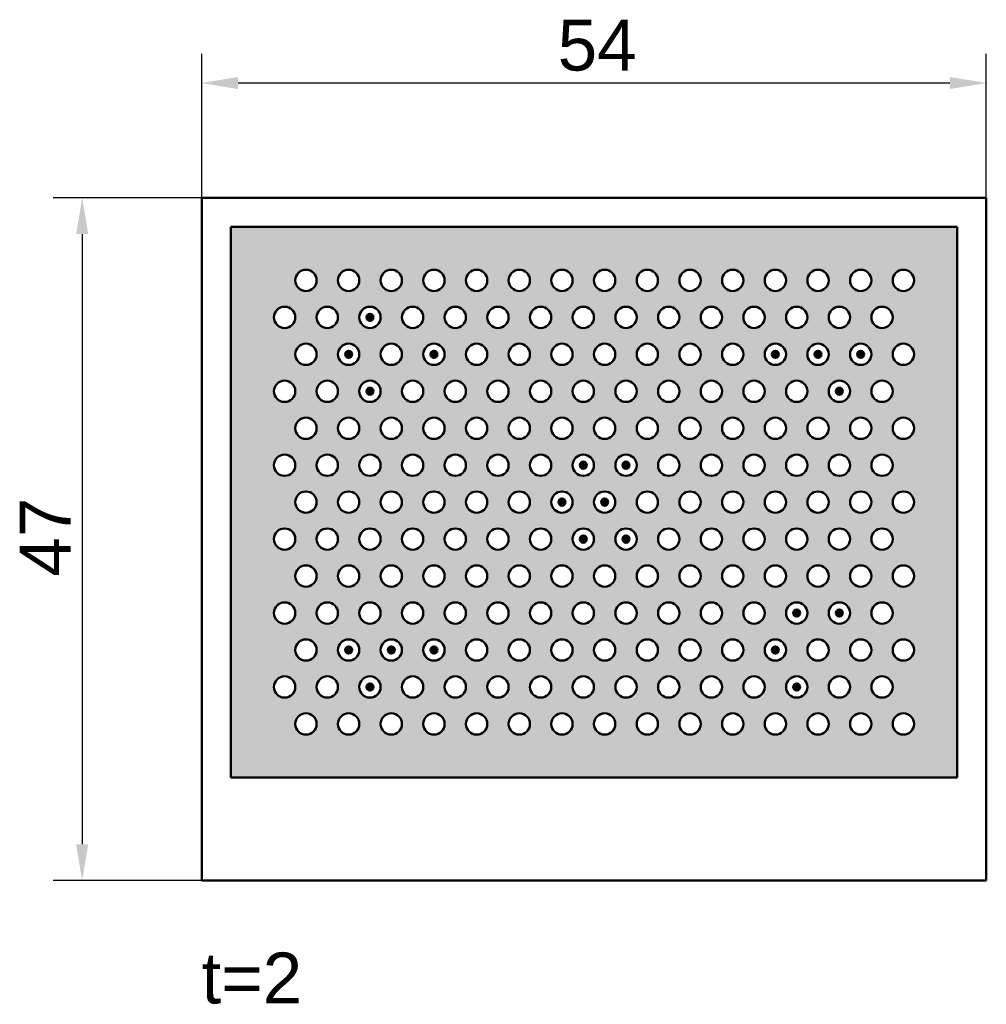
# Model space of a CAD drawing. Header units: millimetres. Extents: x 60.5 to 127, y 49.2 to 117.
import ezdxf

# ---------------------------------------------------------------- set-up
doc = ezdxf.new("R2010")
doc.units = ezdxf.units.MM
for name, color, linetype, lineweight in [('Bemaßungen(DIN)', 179, 'Continuous', 25), ('Schraffur', 179, 'Continuous', 9), ('Sichtbare Kanten(DIN)', 179, 'Continuous', 50), ('Symbole(DIN)', 179, 'Continuous', 25)]:
    doc.layers.add(name, color=color, linetype=linetype, lineweight=lineweight)
doc.styles.add('Aktuell-DIN', font='arial.ttf')
doc.styles.add('STANDARD-BSI~0', font='arial.ttf')
doc.dimstyles.new('Katalogzeichnungen', dxfattribs={"dimtxt": 3.5, "dimasz": 2.5, "dimexe": 2, "dimexo": 0, "dimgap": 0.8, "dimtad": 1, "dimrnd": 1e-08, "dimdsep": 46, "dimtxsty": 'STANDARD-BSI~0', "dimcen": 0.09, "dimdle": 10, "dimclrd": 250, "dimclre": 250, "dimclrt": 250, "dimazin": 2, "dimtfac": 1, "dimtmove": 0, "dimatfit": 3, "dimfxl": 1, "dimtolj": 1, "dimtzin": 0, "dimlwd": 25, "dimlwe": 25, "dimarcsym": 0})

# ---------------------------------------------------------------- blocks, each defined once
blk = doc.blocks.new('*D18')
at = {"layer": 'Bemaßungen(DIN)', "color": 250, "linetype": 'Continuous', "lineweight": 25}
for p, q in [((73, 104.75), (73, 114.654)), ((127, 104.75), (127, 114.654)), ((124.5, 112.654), (75.5, 112.654))]:
    blk.add_line(p, q, dxfattribs=at)
at = {"layer": 'Bemaßungen(DIN)', "color": 250, "linetype": 'Continuous'}
for points in [[(75.5, 113.07), (75.5, 112.237), (73, 112.654)], [(124.5, 113.07), (124.5, 112.237), (127, 112.654)]]:
    blk.add_solid(points, dxfattribs=at)
at = {"layer": 'Defpoints', "color": 0, "linetype": 'Continuous'}
for p in [(73, 112.654), (73, 104.75), (127, 104.75)]:
    blk.add_point(p, dxfattribs=at)
at = {"layer": 'Bemaßungen(DIN)', "color": 250, "linetype": 'Continuous', "lineweight": 25, "insert": (97.5, 117.013), "char_height": 3.5, "attachment_point": 1, "style": 'STANDARD-BSI~0'}
blk.add_mtext('\\A1;54', dxfattribs=at)
blk = doc.blocks.new('*D19')
at = {"layer": 'Bemaßungen(DIN)', "color": 250, "linetype": 'Continuous', "lineweight": 25}
for p, q in [((73, 104.75), (62.775, 104.75)), ((64.775, 102.25), (64.775, 60.25)), ((73, 57.75), (62.775, 57.75))]:
    blk.add_line(p, q, dxfattribs=at)
at = {"layer": 'Bemaßungen(DIN)', "color": 250, "linetype": 'Continuous'}
for points in [[(64.358, 102.25), (65.192, 102.25), (64.775, 104.75)], [(64.358, 60.25), (65.192, 60.25), (64.775, 57.75)]]:
    blk.add_solid(points, dxfattribs=at)
at = {"layer": 'Defpoints', "color": 0, "linetype": 'Continuous'}
for p in [(73, 104.75), (64.775, 57.75), (73, 57.75)]:
    blk.add_point(p, dxfattribs=at)
at = {"layer": 'Bemaßungen(DIN)', "color": 250, "linetype": 'Continuous', "lineweight": 25, "insert": (60.475, 78.673), "char_height": 3.5, "attachment_point": 1, "rotation": 90, "style": 'STANDARD-BSI~0'}
blk.add_mtext('\\A1;47', dxfattribs=at)

msp = doc.modelspace()

# ---------------------------------------------------------------- hatches: boundary and pattern name
at = {"layer": 'Schraffur'}
h = msp.add_hatch(color=7, dxfattribs=at)
edge = h.paths.add_edge_path(flags=0)
edge.add_arc((94.86, 83.8), 0.734, 0, 360)
edge = h.paths.add_edge_path(flags=0)
edge.add_arc((91.923, 83.8), 0.734, 0, 360)
edge = h.paths.add_edge_path(flags=0)
edge.add_arc((93.392, 81.255), 0.734, 0, 360)
edge = h.paths.add_edge_path(flags=0)
edge.add_arc((94.86, 78.711), 0.734, 0, 360)
edge = h.paths.add_edge_path(flags=0)
edge.add_arc((96.329, 76.166), 0.734, 0, 360)
edge = h.paths.add_edge_path(flags=0)
edge.add_arc((93.392, 76.166), 0.734, 0, 360)
edge = h.paths.add_edge_path(flags=0)
edge.add_arc((94.86, 73.622), 0.734, 0, 360)
edge = h.paths.add_edge_path(flags=0)
edge.add_arc((96.329, 71.077), 0.734, 0, 360)
edge = h.paths.add_edge_path(flags=0)
edge.add_arc((93.392, 71.077), 0.734, 0, 360)
edge = h.paths.add_edge_path(flags=0)
edge.add_arc((94.86, 68.533), 0.734, 0, 360)
edge = h.paths.add_edge_path(flags=0)
edge.add_arc((91.923, 68.533), 0.734, 0, 360)
edge = h.paths.add_edge_path(flags=0)
edge.add_arc((91.923, 73.622), 0.734, 0, 360)
edge = h.paths.add_edge_path(flags=0)
edge.add_arc((88.986, 83.8), 0.734, 0, 360)
edge = h.paths.add_edge_path(flags=0)
edge.add_arc((90.455, 71.077), 0.734, 0, 360)
edge = h.paths.add_edge_path(flags=0)
edge.add_arc((90.455, 76.166), 0.734, 0, 360)
edge = h.paths.add_edge_path(flags=0)
edge.add_arc((90.455, 81.255), 0.734, 0, 360)
edge = h.paths.add_edge_path(flags=0)
edge.add_arc((88.986, 68.533), 0.734, 0, 360)
edge = h.paths.add_edge_path(flags=0)
edge.add_arc((88.986, 73.622), 0.734, 0, 360)
edge = h.paths.add_edge_path(flags=0)
edge.add_arc((88.986, 78.711), 0.734, 0, 360)
edge = h.paths.add_edge_path(flags=0)
edge.add_arc((87.518, 71.077), 0.734, 0, 360)
edge = h.paths.add_edge_path(flags=0)
edge.add_arc((87.518, 76.166), 0.734, 0, 360)
edge = h.paths.add_edge_path(flags=0)
edge.add_arc((87.518, 81.255), 0.734, 0, 360)
edge = h.paths.add_edge_path(flags=0)
edge.add_arc((91.923, 78.711), 0.734, 0, 360)
edge = h.paths.add_edge_path(flags=0)
edge.add_arc((121.293, 93.978), 0.734, 0, 360)
edge = h.paths.add_edge_path(flags=0)
edge.add_arc((119.825, 96.523), 0.734, 0, 360)
edge = h.paths.add_edge_path(flags=0)
edge.add_arc((116.888, 96.523), 0.734, 0, 360)
edge = h.paths.add_edge_path(flags=0)
edge.add_arc((112.482, 88.889), 0.734, 0, 360)
edge = h.paths.add_edge_path(flags=0)
edge.add_arc((113.951, 96.523), 0.734, 0, 360)
edge = h.paths.add_edge_path(flags=0)
edge.add_arc((119.825, 91.434), 0.734, 0, 360)
edge = h.paths.add_edge_path(flags=0)
edge.add_arc((116.888, 91.434), 0.734, 0, 360)
edge = h.paths.add_edge_path(flags=0)
edge.add_arc((113.951, 91.434), 0.734, 0, 360)
edge = h.paths.add_edge_path(flags=0)
edge.add_arc((121.293, 88.889), 0.734, 0, 360)
edge = h.paths.add_edge_path(flags=0)
edge.add_arc((118.356, 88.889), 0.734, 0, 360)
edge = h.paths.add_edge_path(flags=0)
edge.add_arc((115.419, 88.889), 0.734, 0, 360)
edge = h.paths.add_edge_path(flags=0)
edge.add_arc((115.419, 93.978), 0.734, 0, 360)
edge = h.paths.add_edge_path(flags=0)
edge.add_arc((111.014, 91.434), 0.734, 0, 360)
edge = h.paths.add_edge_path(flags=0)
edge.add_arc((112.482, 93.978), 0.734, 0, 360)
edge = h.paths.add_edge_path(flags=0)
edge.add_arc((112.482, 99.067), 0.734, 0, 360)
edge = h.paths.add_edge_path(flags=0)
edge.add_arc((118.356, 99.067), 0.734, 0, 360)
edge = h.paths.add_edge_path(flags=0)
edge.add_arc((121.293, 99.067), 0.734, 0, 360)
edge = h.paths.add_edge_path(flags=0)
edge.add_arc((111.014, 96.523), 0.734, 0, 360)
edge = h.paths.add_edge_path(flags=0)
edge.add_arc((118.356, 93.978), 0.734, 0, 360)
edge = h.paths.add_edge_path(flags=0)
edge.add_arc((115.419, 99.067), 0.734, 0, 360)
edge = h.paths.add_edge_path(flags=0)
edge.add_arc((119.825, 81.255), 0.734, 0, 360)
edge = h.paths.add_edge_path(flags=0)
edge.add_arc((121.293, 68.533), 0.734, 0, 360)
edge = h.paths.add_edge_path(flags=0)
edge.add_arc((118.356, 68.533), 0.734, 0, 360)
edge = h.paths.add_edge_path(flags=0)
edge.add_arc((115.419, 68.533), 0.734, 0, 360)
edge = h.paths.add_edge_path(flags=0)
edge.add_arc((112.482, 68.533), 0.734, 0, 360)
edge = h.paths.add_edge_path(flags=0)
edge.add_arc((119.825, 71.077), 0.734, 0, 360)
edge = h.paths.add_edge_path(flags=0)
edge.add_arc((116.888, 71.077), 0.734, 0, 360)
edge = h.paths.add_edge_path(flags=0)
edge.add_arc((113.951, 71.077), 0.734, 0, 360)
edge = h.paths.add_edge_path(flags=0)
edge.add_arc((111.014, 71.077), 0.734, 0, 360)
edge = h.paths.add_edge_path(flags=0)
edge.add_arc((121.293, 73.622), 0.734, 0, 360)
edge = h.paths.add_edge_path(flags=0)
edge.add_arc((112.482, 73.622), 0.734, 0, 360)
edge = h.paths.add_edge_path(flags=0)
edge.add_arc((118.356, 73.622), 0.734, 0, 360)
edge = h.paths.add_edge_path(flags=0)
edge.add_arc((115.419, 73.622), 0.734, 0, 360)
edge = h.paths.add_edge_path(flags=0)
edge.add_arc((119.825, 76.166), 0.734, 0, 360)
edge = h.paths.add_edge_path(flags=0)
edge.add_arc((121.293, 78.711), 0.734, 0, 360)
edge = h.paths.add_edge_path(flags=0)
edge.add_arc((116.888, 76.166), 0.734, 0, 360)
edge = h.paths.add_edge_path(flags=0)
edge.add_arc((113.951, 76.166), 0.734, 0, 360)
edge = h.paths.add_edge_path(flags=0)
edge.add_arc((115.419, 78.711), 0.734, 0, 360)
edge = h.paths.add_edge_path(flags=0)
edge.add_arc((112.482, 78.711), 0.734, 0, 360)
edge = h.paths.add_edge_path(flags=0)
edge.add_arc((118.356, 78.711), 0.734, 0, 360)
edge = h.paths.add_edge_path(flags=0)
edge.add_arc((116.888, 81.255), 0.734, 0, 360)
edge = h.paths.add_edge_path(flags=0)
edge.add_arc((113.951, 81.255), 0.734, 0, 360)
edge = h.paths.add_edge_path(flags=0)
edge.add_arc((111.014, 81.255), 0.734, 0, 360)
edge = h.paths.add_edge_path(flags=0)
edge.add_arc((111.014, 76.166), 0.734, 0, 360)
edge = h.paths.add_edge_path(flags=0)
edge.add_arc((88.986, 88.889), 0.734, 0, 360)
edge = h.paths.add_edge_path(flags=0)
edge.add_arc((93.392, 86.345), 0.734, 0, 360)
edge = h.paths.add_edge_path(flags=0)
edge.add_arc((94.86, 88.889), 0.734, 0, 360)
edge = h.paths.add_edge_path(flags=0)
edge.add_arc((90.455, 86.345), 0.734, 0, 360)
edge = h.paths.add_edge_path(flags=0)
edge.add_arc((91.923, 88.889), 0.734, 0, 360)
edge = h.paths.add_edge_path(flags=0)
edge.add_arc((97.797, 73.622), 0.734, 0, 360)
edge = h.paths.add_edge_path(flags=0)
edge.add_arc((106.608, 88.889), 0.734, 0, 360)
edge = h.paths.add_edge_path(flags=0)
edge.add_arc((108.077, 96.523), 0.734, 0, 360)
edge = h.paths.add_edge_path(flags=0)
edge.add_arc((105.14, 96.523), 0.734, 0, 360)
edge = h.paths.add_edge_path(flags=0)
edge.add_arc((108.077, 91.434), 0.734, 0, 360)
edge = h.paths.add_edge_path(flags=0)
edge.add_arc((102.203, 96.523), 0.734, 0, 360)
edge = h.paths.add_edge_path(flags=0)
edge.add_arc((97.797, 99.067), 0.734, 0, 360)
edge = h.paths.add_edge_path(flags=0)
edge.add_arc((99.266, 96.523), 0.734, 0, 360)
edge = h.paths.add_edge_path(flags=0)
edge.add_arc((96.329, 96.523), 0.734, 0, 360)
edge = h.paths.add_edge_path(flags=0)
edge.add_arc((109.545, 88.889), 0.734, 0, 360)
edge = h.paths.add_edge_path(flags=0)
edge.add_arc((97.797, 93.978), 0.734, 0, 360)
edge = h.paths.add_edge_path(flags=0)
edge.add_arc((105.14, 91.434), 0.734, 0, 360)
edge = h.paths.add_edge_path(flags=0)
edge.add_arc((96.329, 91.434), 0.734, 0, 360)
edge = h.paths.add_edge_path(flags=0)
edge.add_arc((99.266, 91.434), 0.734, 0, 360)
edge = h.paths.add_edge_path(flags=0)
edge.add_arc((102.203, 91.434), 0.734, 0, 360)
edge = h.paths.add_edge_path(flags=0)
edge.add_arc((97.797, 88.889), 0.734, 0, 360)
edge = h.paths.add_edge_path(flags=0)
edge.add_arc((100.734, 88.889), 0.734, 0, 360)
edge = h.paths.add_edge_path(flags=0)
edge.add_arc((109.545, 93.978), 0.734, 0, 360)
edge = h.paths.add_edge_path(flags=0)
edge.add_arc((109.545, 99.067), 0.734, 0, 360)
edge = h.paths.add_edge_path(flags=0)
edge.add_arc((103.671, 93.978), 0.734, 0, 360)
edge = h.paths.add_edge_path(flags=0)
edge.add_arc((106.608, 99.067), 0.734, 0, 360)
edge = h.paths.add_edge_path(flags=0)
edge.add_arc((100.734, 99.067), 0.734, 0, 360)
edge = h.paths.add_edge_path(flags=0)
edge.add_arc((106.608, 93.978), 0.734, 0, 360)
edge = h.paths.add_edge_path(flags=0)
edge.add_arc((100.734, 93.978), 0.734, 0, 360)
edge = h.paths.add_edge_path(flags=0)
edge.add_arc((103.671, 88.889), 0.734, 0, 360)
edge = h.paths.add_edge_path(flags=0)
edge.add_arc((103.671, 99.067), 0.734, 0, 360)
edge = h.paths.add_edge_path(flags=0)
edge.add_arc((102.203, 81.255), 0.734, 0, 360)
edge = h.paths.add_edge_path(flags=0)
edge.add_arc((96.329, 81.255), 0.734, 0, 360)
edge = h.paths.add_edge_path(flags=0)
edge.add_arc((99.266, 81.255), 0.734, 0, 360)
edge = h.paths.add_edge_path(flags=0)
edge.add_arc((105.14, 81.255), 0.734, 0, 360)
edge = h.paths.add_edge_path(flags=0)
edge.add_arc((108.077, 81.255), 0.734, 0, 360)
edge = h.paths.add_edge_path(flags=0)
edge.add_arc((97.797, 83.8), 0.734, 0, 360)
edge = h.paths.add_edge_path(flags=0)
edge.add_arc((106.608, 83.8), 0.734, 0, 360)
edge = h.paths.add_edge_path(flags=0)
edge.add_arc((100.734, 83.8), 0.734, 0, 360)
edge = h.paths.add_edge_path(flags=0)
edge.add_arc((109.545, 83.8), 0.734, 0, 360)
edge = h.paths.add_edge_path(flags=0)
edge.add_arc((96.329, 86.345), 0.734, 0, 360)
edge = h.paths.add_edge_path(flags=0)
edge.add_arc((99.266, 86.345), 0.734, 0, 360)
edge = h.paths.add_edge_path(flags=0)
edge.add_arc((102.203, 86.345), 0.734, 0, 360)
edge = h.paths.add_edge_path(flags=0)
edge.add_arc((105.14, 86.345), 0.734, 0, 360)
edge = h.paths.add_edge_path(flags=0)
edge.add_arc((108.077, 86.345), 0.734, 0, 360)
edge = h.paths.add_edge_path(flags=0)
edge.add_arc((103.671, 83.8), 0.734, 0, 360)
edge = h.paths.add_edge_path(flags=0)
edge.add_arc((115.419, 83.8), 0.734, 0, 360)
edge = h.paths.add_edge_path(flags=0)
edge.add_arc((113.951, 86.345), 0.734, 0, 360)
edge = h.paths.add_edge_path(flags=0)
edge.add_arc((116.888, 86.345), 0.734, 0, 360)
edge = h.paths.add_edge_path(flags=0)
edge.add_arc((111.014, 86.345), 0.734, 0, 360)
edge = h.paths.add_edge_path(flags=0)
edge.add_arc((119.825, 86.345), 0.734, 0, 360)
edge = h.paths.add_edge_path(flags=0)
edge.add_arc((118.356, 83.8), 0.734, 0, 360)
edge = h.paths.add_edge_path(flags=0)
edge.add_arc((112.482, 83.8), 0.734, 0, 360)
edge = h.paths.add_edge_path(flags=0)
edge.add_arc((121.293, 83.8), 0.734, 0, 360)
edge = h.paths.add_edge_path(flags=0)
edge.add_arc((83.112, 68.533), 0.734, 0, 360)
edge = h.paths.add_edge_path(flags=0)
edge.add_arc((81.644, 71.077), 0.734, 0, 360)
edge = h.paths.add_edge_path(flags=0)
edge.add_arc((80.175, 73.622), 0.734, 0, 360)
edge = h.paths.add_edge_path(flags=0)
edge.add_arc((86.049, 68.533), 0.734, 0, 360)
edge = h.paths.add_edge_path(flags=0)
edge.add_arc((78.707, 76.166), 0.734, 0, 360)
edge = h.paths.add_edge_path(flags=0)
edge.add_arc((83.112, 73.622), 0.734, 0, 360)
edge = h.paths.add_edge_path(flags=0)
edge.add_arc((81.644, 76.166), 0.734, 0, 360)
edge = h.paths.add_edge_path(flags=0)
edge.add_arc((80.175, 78.711), 0.734, 0, 360)
edge = h.paths.add_edge_path(flags=0)
edge.add_arc((78.707, 81.255), 0.734, 0, 360)
edge = h.paths.add_edge_path(flags=0)
edge.add_arc((81.644, 81.255), 0.734, 0, 360)
edge = h.paths.add_edge_path(flags=0)
edge.add_arc((86.049, 73.622), 0.734, 0, 360)
edge = h.paths.add_edge_path(flags=0)
edge.add_arc((84.581, 81.255), 0.734, 0, 360)
edge = h.paths.add_edge_path(flags=0)
edge.add_arc((84.581, 76.166), 0.734, 0, 360)
edge = h.paths.add_edge_path(flags=0)
edge.add_arc((84.581, 71.077), 0.734, 0, 360)
edge = h.paths.add_edge_path(flags=0)
edge.add_arc((83.112, 83.8), 0.734, 0, 360)
edge = h.paths.add_edge_path(flags=0)
edge.add_arc((86.049, 78.711), 0.734, 0, 360)
edge = h.paths.add_edge_path(flags=0)
edge.add_arc((83.112, 78.711), 0.734, 0, 360)
edge = h.paths.add_edge_path(flags=0)
edge.add_arc((86.049, 83.8), 0.734, 0, 360)
edge = h.paths.add_edge_path(flags=0)
edge.add_arc((80.175, 83.8), 0.734, 0, 360)
edge = h.paths.add_edge_path(flags=0)
edge.add_arc((84.581, 86.345), 0.734, 0, 360)
edge = h.paths.add_edge_path(flags=0)
edge.add_arc((87.518, 86.345), 0.734, 0, 360)
edge = h.paths.add_edge_path(flags=0)
edge.add_arc((81.644, 86.345), 0.734, 0, 360)
edge = h.paths.add_edge_path(flags=0)
edge.add_arc((78.707, 86.345), 0.734, 0, 360)
edge = h.paths.add_edge_path(flags=0)
edge.add_arc((83.112, 88.889), 0.734, 0, 360)
edge = h.paths.add_edge_path(flags=0)
edge.add_arc((86.049, 88.889), 0.734, 0, 360)
edge = h.paths.add_edge_path(flags=0)
edge.add_arc((80.175, 88.889), 0.734, 0, 360)
edge = h.paths.add_edge_path(flags=0)
edge.add_arc((80.175, 93.978), 0.734, 0, 360)
edge = h.paths.add_edge_path(flags=0)
edge.add_arc((80.175, 99.067), 0.734, 0, 360)
edge = h.paths.add_edge_path(flags=0)
edge.add_arc((78.707, 96.523), 0.734, 0, 360)
edge = h.paths.add_edge_path(flags=0)
edge.add_arc((83.112, 99.067), 0.734, 0, 360)
edge = h.paths.add_edge_path(flags=0)
edge.add_arc((81.644, 96.523), 0.734, 0, 360)
edge = h.paths.add_edge_path(flags=0)
edge.add_arc((86.049, 99.067), 0.734, 0, 360)
edge = h.paths.add_edge_path(flags=0)
edge.add_arc((88.986, 99.067), 0.734, 0, 360)
edge = h.paths.add_edge_path(flags=0)
edge.add_arc((91.923, 99.067), 0.734, 0, 360)
edge = h.paths.add_edge_path(flags=0)
edge.add_arc((94.86, 99.067), 0.734, 0, 360)
edge = h.paths.add_edge_path(flags=0)
edge.add_arc((93.392, 96.523), 0.734, 0, 360)
edge = h.paths.add_edge_path(flags=0)
edge.add_arc((94.86, 93.978), 0.734, 0, 360)
edge = h.paths.add_edge_path(flags=0)
edge.add_arc((90.455, 96.523), 0.734, 0, 360)
edge = h.paths.add_edge_path(flags=0)
edge.add_arc((91.923, 93.978), 0.734, 0, 360)
edge = h.paths.add_edge_path(flags=0)
edge.add_arc((87.518, 96.523), 0.734, 0, 360)
edge = h.paths.add_edge_path(flags=0)
edge.add_arc((84.581, 96.523), 0.734, 0, 360)
edge = h.paths.add_edge_path(flags=0)
edge.add_arc((93.392, 91.434), 0.734, 0, 360)
edge = h.paths.add_edge_path(flags=0)
edge.add_arc((88.986, 93.978), 0.734, 0, 360)
edge = h.paths.add_edge_path(flags=0)
edge.add_arc((90.455, 91.434), 0.734, 0, 360)
edge = h.paths.add_edge_path(flags=0)
edge.add_arc((78.707, 91.434), 0.734, 0, 360)
edge = h.paths.add_edge_path(flags=0)
edge.add_arc((83.112, 93.978), 0.734, 0, 360)
edge = h.paths.add_edge_path(flags=0)
edge.add_arc((86.049, 93.978), 0.734, 0, 360)
edge = h.paths.add_edge_path(flags=0)
edge.add_arc((81.644, 91.434), 0.734, 0, 360)
edge = h.paths.add_edge_path(flags=0)
edge.add_arc((84.581, 91.434), 0.734, 0, 360)
edge = h.paths.add_edge_path(flags=0)
edge.add_arc((87.518, 91.434), 0.734, 0, 360)
edge = h.paths.add_edge_path(flags=0)
edge.add_arc((106.608, 73.622), 0.734, 0, 360)
edge = h.paths.add_edge_path(flags=0)
edge.add_arc((109.545, 78.711), 0.734, 0, 360)
edge = h.paths.add_edge_path(flags=0)
edge.add_arc((97.797, 68.533), 0.734, 0, 360)
edge = h.paths.add_edge_path(flags=0)
edge.add_arc((100.734, 68.533), 0.734, 0, 360)
edge = h.paths.add_edge_path(flags=0)
edge.add_arc((99.266, 71.077), 0.734, 0, 360)
edge = h.paths.add_edge_path(flags=0)
edge.add_arc((103.671, 68.533), 0.734, 0, 360)
edge = h.paths.add_edge_path(flags=0)
edge.add_arc((97.797, 78.711), 0.734, 0, 360)
edge = h.paths.add_edge_path(flags=0)
edge.add_arc((102.203, 71.077), 0.734, 0, 360)
edge = h.paths.add_edge_path(flags=0)
edge.add_arc((106.608, 68.533), 0.734, 0, 360)
edge = h.paths.add_edge_path(flags=0)
edge.add_arc((99.266, 76.166), 0.734, 0, 360)
edge = h.paths.add_edge_path(flags=0)
edge.add_arc((100.734, 73.622), 0.734, 0, 360)
edge = h.paths.add_edge_path(flags=0)
edge.add_arc((109.545, 68.533), 0.734, 0, 360)
edge = h.paths.add_edge_path(flags=0)
edge.add_arc((105.14, 71.077), 0.734, 0, 360)
edge = h.paths.add_edge_path(flags=0)
edge.add_arc((100.734, 78.711), 0.734, 0, 360)
edge = h.paths.add_edge_path(flags=0)
edge.add_arc((103.671, 73.622), 0.734, 0, 360)
edge = h.paths.add_edge_path(flags=0)
edge.add_arc((102.203, 76.166), 0.734, 0, 360)
edge = h.paths.add_edge_path(flags=0)
edge.add_arc((108.077, 71.077), 0.734, 0, 360)
edge = h.paths.add_edge_path(flags=0)
edge.add_arc((103.671, 78.711), 0.734, 0, 360)
edge = h.paths.add_edge_path(flags=0)
edge.add_arc((105.14, 76.166), 0.734, 0, 360)
edge = h.paths.add_edge_path(flags=0)
edge.add_arc((109.545, 73.622), 0.734, 0, 360)
edge = h.paths.add_edge_path(flags=0)
edge.add_arc((108.077, 76.166), 0.734, 0, 360)
edge = h.paths.add_edge_path(flags=0)
edge.add_arc((106.608, 78.711), 0.734, 0, 360)
edge = h.paths.add_edge_path(flags=0)
edge.add_arc((80.175, 68.533), 0.734, 0, 360)
edge = h.paths.add_edge_path(flags=0)
edge.add_arc((78.707, 71.077), 0.734, 0, 360)
h.paths.add_polyline_path([(125, 102.75), (75, 102.75), (75, 64.85), (125, 64.85)])
h = msp.add_hatch(color=7, dxfattribs=at)
edge = h.paths.add_edge_path()
edge.add_arc((84.581, 96.523), 0.244, 0, 360)
h = msp.add_hatch(color=7, dxfattribs=at)
edge = h.paths.add_edge_path()
edge.add_arc((83.112, 93.978), 0.244, 0, 360)
h = msp.add_hatch(color=7, dxfattribs=at)
edge = h.paths.add_edge_path()
edge.add_arc((88.986, 93.978), 0.244, 0, 360)
h = msp.add_hatch(color=7, dxfattribs=at)
edge = h.paths.add_edge_path()
edge.add_arc((112.482, 93.978), 0.244, 0, 360)
h = msp.add_hatch(color=7, dxfattribs=at)
edge = h.paths.add_edge_path()
edge.add_arc((115.419, 93.978), 0.244, 0, 360)
h = msp.add_hatch(color=7, dxfattribs=at)
edge = h.paths.add_edge_path()
edge.add_arc((118.356, 93.978), 0.244, 0, 360)
h = msp.add_hatch(color=7, dxfattribs=at)
edge = h.paths.add_edge_path()
edge.add_arc((84.581, 91.434), 0.244, 0, 360)
h = msp.add_hatch(color=7, dxfattribs=at)
edge = h.paths.add_edge_path()
edge.add_arc((116.888, 91.434), 0.244, 0, 360)
h = msp.add_hatch(color=7, dxfattribs=at)
edge = h.paths.add_edge_path()
edge.add_arc((99.266, 86.345), 0.244, 0, 360)
h = msp.add_hatch(color=7, dxfattribs=at)
edge = h.paths.add_edge_path()
edge.add_arc((102.203, 86.345), 0.244, 0, 360)
h = msp.add_hatch(color=7, dxfattribs=at)
edge = h.paths.add_edge_path()
edge.add_arc((97.797, 83.8), 0.244, 0, 360)
h = msp.add_hatch(color=7, dxfattribs=at)
edge = h.paths.add_edge_path()
edge.add_arc((100.734, 83.8), 0.244, 0, 360)
h = msp.add_hatch(color=7, dxfattribs=at)
edge = h.paths.add_edge_path()
edge.add_arc((99.266, 81.255), 0.244, 0, 360)
h = msp.add_hatch(color=7, dxfattribs=at)
edge = h.paths.add_edge_path()
edge.add_arc((102.203, 81.255), 0.244, 0, 360)
h = msp.add_hatch(color=7, dxfattribs=at)
edge = h.paths.add_edge_path()
edge.add_arc((113.951, 76.166), 0.244, 0, 360)
h = msp.add_hatch(color=7, dxfattribs=at)
edge = h.paths.add_edge_path()
edge.add_arc((116.888, 76.166), 0.244, 0, 360)
h = msp.add_hatch(color=7, dxfattribs=at)
edge = h.paths.add_edge_path()
edge.add_arc((83.112, 73.622), 0.244, 0, 360)
h = msp.add_hatch(color=7, dxfattribs=at)
edge = h.paths.add_edge_path()
edge.add_arc((86.049, 73.622), 0.244, 0, 360)
h = msp.add_hatch(color=7, dxfattribs=at)
edge = h.paths.add_edge_path()
edge.add_arc((88.986, 73.622), 0.244, 0, 360)
h = msp.add_hatch(color=7, dxfattribs=at)
edge = h.paths.add_edge_path()
edge.add_arc((112.482, 73.622), 0.244, 0, 360)
h = msp.add_hatch(color=7, dxfattribs=at)
edge = h.paths.add_edge_path()
edge.add_arc((84.581, 71.077), 0.244, 0, 360)
h = msp.add_hatch(color=7, dxfattribs=at)
edge = h.paths.add_edge_path()
edge.add_arc((113.951, 71.077), 0.244, 0, 360)

# ---------------------------------------------------------------- linework, layer by layer
at = {"layer": 'Sichtbare Kanten(DIN)'}
for p, q in [((127, 104.75), (73, 104.75)), ((73, 104.75), (73, 57.75)), ((127, 57.75), (127, 104.75)), ((75, 102.75), (75, 64.85)), ((125, 102.75), (75, 102.75)), ((125, 64.85), (125, 102.75)), ((75, 64.85), (125, 64.85)), ((73, 57.75), (127, 57.75))]:
    msp.add_line(p, q, dxfattribs=at)
for centre, radius in [((80.175, 99.067), 0.734), ((83.112, 99.067), 0.734), ((86.049, 99.067), 0.734), ((88.986, 99.067), 0.734), ((91.923, 99.067), 0.734), ((94.86, 99.067), 0.734), ((97.797, 99.067), 0.734), ((100.734, 99.067), 0.734), ((103.671, 99.067), 0.734), ((106.608, 99.067), 0.734), ((109.545, 99.067), 0.734), ((112.482, 99.067), 0.734), ((115.419, 99.067), 0.734), ((118.356, 99.067), 0.734), ((121.293, 99.067), 0.734), ((78.707, 96.523), 0.734), ((81.644, 96.523), 0.734), ((84.581, 96.523), 0.734), ((87.518, 96.523), 0.734), ((90.455, 96.523), 0.734), ((93.392, 96.523), 0.734), ((96.329, 96.523), 0.734), ((99.266, 96.523), 0.734), ((102.203, 96.523), 0.734), ((105.14, 96.523), 0.734), ((108.077, 96.523), 0.734), ((111.014, 96.523), 0.734), ((113.951, 96.523), 0.734), ((116.888, 96.523), 0.734), ((119.825, 96.523), 0.734), ((84.581, 96.523), 0.244), ((80.175, 93.978), 0.734), ((83.112, 93.978), 0.734), ((83.112, 93.978), 0.244), ((86.049, 93.978), 0.734), ((88.986, 93.978), 0.734), ((88.986, 93.978), 0.244), ((91.923, 93.978), 0.734), ((94.86, 93.978), 0.734), ((97.797, 93.978), 0.734), ((100.734, 93.978), 0.734), ((103.671, 93.978), 0.734), ((106.608, 93.978), 0.734), ((109.545, 93.978), 0.734), ((112.482, 93.978), 0.734), ((112.482, 93.978), 0.244), ((115.419, 93.978), 0.734), ((115.419, 93.978), 0.244), ((118.356, 93.978), 0.734), ((118.356, 93.978), 0.244), ((121.293, 93.978), 0.734), ((78.707, 91.434), 0.734), ((81.644, 91.434), 0.734), ((84.581, 91.434), 0.734), ((84.581, 91.434), 0.244), ((87.518, 91.434), 0.734), ((90.455, 91.434), 0.734), ((93.392, 91.434), 0.734), ((96.329, 91.434), 0.734), ((99.266, 91.434), 0.734), ((102.203, 91.434), 0.734), ((105.14, 91.434), 0.734), ((108.077, 91.434), 0.734), ((111.014, 91.434), 0.734), ((113.951, 91.434), 0.734), ((116.888, 91.434), 0.734), ((116.888, 91.434), 0.244), ((119.825, 91.434), 0.734), ((80.175, 88.889), 0.734), ((83.112, 88.889), 0.734), ((86.049, 88.889), 0.734), ((88.986, 88.889), 0.734), ((91.923, 88.889), 0.734), ((94.86, 88.889), 0.734), ((97.797, 88.889), 0.734), ((100.734, 88.889), 0.734), ((103.671, 88.889), 0.734), ((106.608, 88.889), 0.734), ((109.545, 88.889), 0.734), ((112.482, 88.889), 0.734), ((115.419, 88.889), 0.734), ((118.356, 88.889), 0.734), ((121.293, 88.889), 0.734), ((78.707, 86.345), 0.734), ((81.644, 86.345), 0.734), ((84.581, 86.345), 0.734), ((87.518, 86.345), 0.734), ((90.455, 86.345), 0.734), ((93.392, 86.345), 0.734), ((96.329, 86.345), 0.734), ((99.266, 86.345), 0.734), ((102.203, 86.345), 0.734), ((105.14, 86.345), 0.734), ((108.077, 86.345), 0.734), ((111.014, 86.345), 0.734), ((113.951, 86.345), 0.734), ((116.888, 86.345), 0.734), ((119.825, 86.345), 0.734), ((99.266, 86.345), 0.244), ((102.203, 86.345), 0.244), ((80.175, 83.8), 0.734), ((83.112, 83.8), 0.734), ((86.049, 83.8), 0.734), ((88.986, 83.8), 0.734), ((91.923, 83.8), 0.734), ((94.86, 83.8), 0.734), ((97.797, 83.8), 0.734), ((100.734, 83.8), 0.734), ((103.671, 83.8), 0.734), ((106.608, 83.8), 0.734), ((109.545, 83.8), 0.734), ((112.482, 83.8), 0.734), ((115.419, 83.8), 0.734), ((118.356, 83.8), 0.734), ((121.293, 83.8), 0.734), ((97.797, 83.8), 0.244), ((100.734, 83.8), 0.244), ((78.707, 81.255), 0.734), ((81.644, 81.255), 0.734), ((84.581, 81.255), 0.734), ((87.518, 81.255), 0.734), ((90.455, 81.255), 0.734), ((93.392, 81.255), 0.734), ((96.329, 81.255), 0.734), ((99.266, 81.255), 0.734), ((99.266, 81.255), 0.244), ((102.203, 81.255), 0.734), ((102.203, 81.255), 0.244), ((105.14, 81.255), 0.734), ((108.077, 81.255), 0.734), ((111.014, 81.255), 0.734), ((113.951, 81.255), 0.734), ((116.888, 81.255), 0.734), ((119.825, 81.255), 0.734), ((80.175, 78.711), 0.734), ((83.112, 78.711), 0.734), ((86.049, 78.711), 0.734), ((88.986, 78.711), 0.734), ((91.923, 78.711), 0.734), ((94.86, 78.711), 0.734), ((97.797, 78.711), 0.734), ((100.734, 78.711), 0.734), ((103.671, 78.711), 0.734), ((106.608, 78.711), 0.734), ((109.545, 78.711), 0.734), ((112.482, 78.711), 0.734), ((115.419, 78.711), 0.734), ((118.356, 78.711), 0.734), ((121.293, 78.711), 0.734), ((78.707, 76.166), 0.734), ((81.644, 76.166), 0.734), ((84.581, 76.166), 0.734), ((87.518, 76.166), 0.734), ((90.455, 76.166), 0.734), ((93.392, 76.166), 0.734), ((96.329, 76.166), 0.734), ((99.266, 76.166), 0.734), ((102.203, 76.166), 0.734), ((105.14, 76.166), 0.734), ((108.077, 76.166), 0.734), ((111.014, 76.166), 0.734), ((113.951, 76.166), 0.734), ((116.888, 76.166), 0.734), ((119.825, 76.166), 0.734), ((113.951, 76.166), 0.244), ((116.888, 76.166), 0.244), ((80.175, 73.622), 0.734), ((83.112, 73.622), 0.734), ((86.049, 73.622), 0.734), ((88.986, 73.622), 0.734), ((91.923, 73.622), 0.734), ((94.86, 73.622), 0.734), ((97.797, 73.622), 0.734), ((100.734, 73.622), 0.734), ((103.671, 73.622), 0.734), ((106.608, 73.622), 0.734), ((109.545, 73.622), 0.734), ((112.482, 73.622), 0.734), ((115.419, 73.622), 0.734), ((118.356, 73.622), 0.734), ((121.293, 73.622), 0.734), ((83.112, 73.622), 0.244), ((86.049, 73.622), 0.244), ((88.986, 73.622), 0.244), ((112.482, 73.622), 0.244), ((78.707, 71.077), 0.734), ((81.644, 71.077), 0.734), ((84.581, 71.077), 0.734), ((84.581, 71.077), 0.244), ((87.518, 71.077), 0.734), ((90.455, 71.077), 0.734), ((93.392, 71.077), 0.734), ((96.329, 71.077), 0.734), ((99.266, 71.077), 0.734), ((102.203, 71.077), 0.734), ((105.14, 71.077), 0.734), ((108.077, 71.077), 0.734), ((111.014, 71.077), 0.734), ((113.951, 71.077), 0.734), ((113.951, 71.077), 0.244), ((116.888, 71.077), 0.734), ((119.825, 71.077), 0.734), ((80.175, 68.533), 0.734), ((83.112, 68.533), 0.734), ((86.049, 68.533), 0.734), ((88.986, 68.533), 0.734), ((91.923, 68.533), 0.734), ((94.86, 68.533), 0.734), ((97.797, 68.533), 0.734), ((100.734, 68.533), 0.734), ((103.671, 68.533), 0.734), ((106.608, 68.533), 0.734), ((109.545, 68.533), 0.734), ((112.482, 68.533), 0.734), ((115.419, 68.533), 0.734), ((118.356, 68.533), 0.734), ((121.293, 68.533), 0.734)]:
    msp.add_circle(centre, radius, dxfattribs=at)

# ---------------------------------------------------------------- texts
at = {"layer": 'Symbole(DIN)', "color": 179, "insert": (72.987, 52.793), "char_height": 3.5, "width": 6.93064, "attachment_point": 1, "style": 'Aktuell-DIN'}
msp.add_mtext('{\\fArial|b0|i0;t=2}', dxfattribs=at)

# ---------------------------------------------------------------- dimensions: what is measured, and where the dimension line sits
at = {"layer": 'Bemaßungen(DIN)', "color": 250, "linetype": 'Continuous', "lineweight": 25}
for base, p1, p2, angle, picture, middle in [((73, 112.654), (127, 104.75), (73, 104.75), 180, '*D18', (100, 112.654)), ((64.775, 57.75), (73, 104.75), (73, 57.75), 90, '*D19', (64.775, 81.25))]:
    dim = msp.add_linear_dim(base=base, p1=p1, p2=p2, angle=angle, dimstyle='Katalogzeichnungen', override={"dimgap": 0.8, "dimdec": 2, "dimtol": 0, "dimlim": 0, "dimtp": 0, "dimtm": 0, "dimtdec": 2, "dimtofl": 0, "dimatfit": 1}, dxfattribs=at)
    dim.commit()
    dim.dimension.update_dxf_attribs({"geometry": picture, "text_midpoint": middle, "dimtype": 160})

doc.saveas('drawing.dxf')
